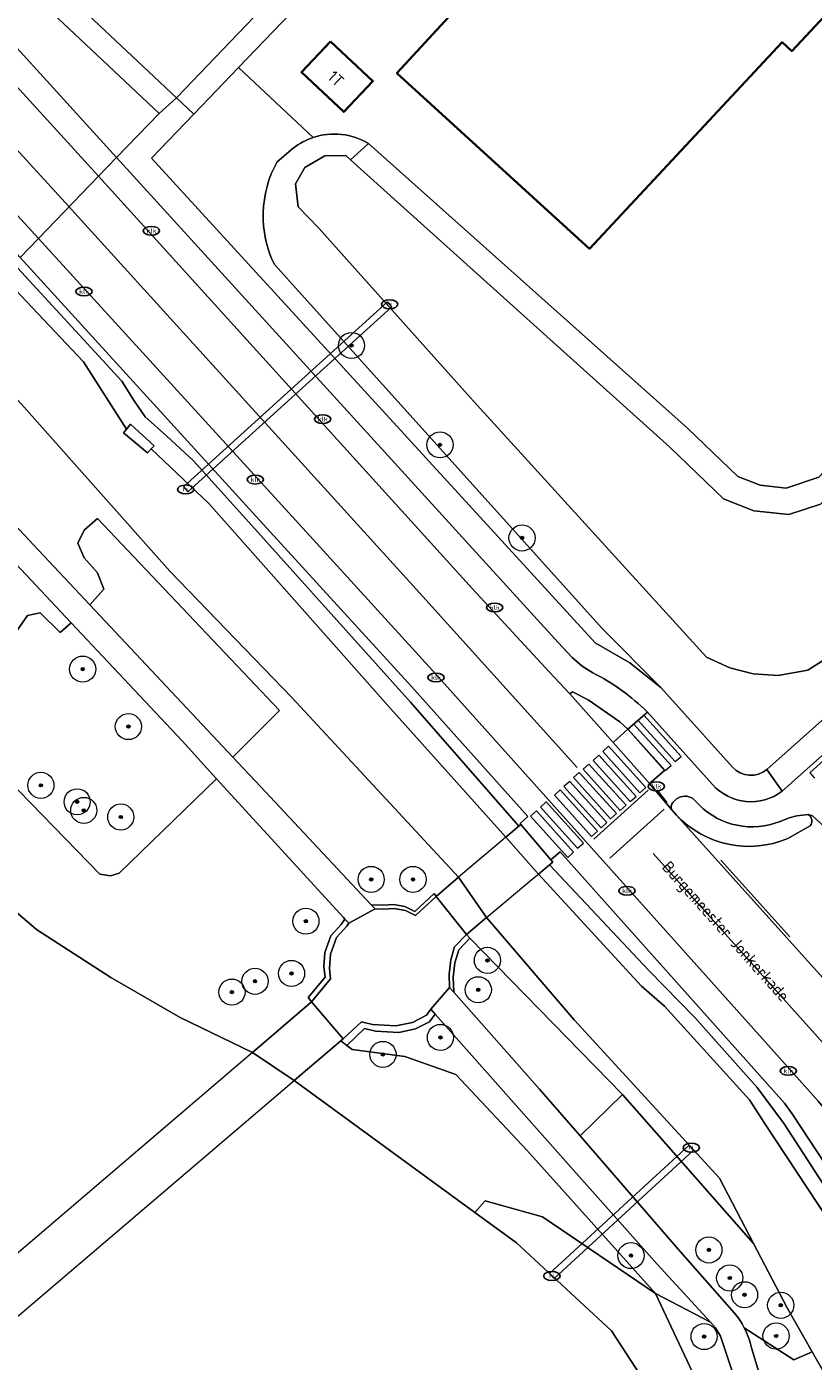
# Model space of a CAD drawing. Header units: metres. Extents: x 103671 to 105190, y 427150 to 429171.
# Tile 188 of 256: x 103726 to 103787, y 428289 to 428391. Entities that reach past the tile are written whole.
import ezdxf
from ezdxf.enums import TextEntityAlignment as Align

# ---------------------------------------------------------------- set-up
doc = ezdxf.new("R2010")
doc.units = ezdxf.units.M
for name, color, linetype, lineweight in [('B-WE-GR-BEPLANTING_CULTUUR_BOSPLANTSOEN-GV', 253, 'Continuous', 18), ('B-WE-GR-BOOM-S', 253, 'Continuous', 25), ('B-WE-GR-HAAG-GV', 253, 'Continuous', 13), ('B-WE-IE-MEUBILAIR-S', 253, 'Continuous', 25), ('B-WE-KW-KUNSTWERK_DEK-GV', 253, 'Continuous', 18), ('B-WE-KW-KUNSTWERK_DUIKER-GV', 253, 'Continuous', 18), ('B-WE-KW-KUNSTWERK_LANDHOOFD-GV', 253, 'Continuous', 18), ('B-WE-OG-BEBOUWING-GV', 253, 'Continuous', 35), ('B-WE-OG-BEBOUWING-T18', 7, 'Continuous', 18), ('B-WE-OG-TERREIN_BEGROEID-GV', 253, 'Continuous', 18), ('B-WE-OG-TERREIN_ERF-GV', 253, 'Continuous', 18), ('B-WE-OG-TERREIN_OEVER-GV', 253, 'Continuous', 18), ('B-WE-OG-TOPOGRAFIE-T18', 7, 'Continuous', 18), ('B-WE-OG-WATER_SLOOT-GV', 253, 'Continuous', 18), ('B-WE-VH-GESLOTENVERHARDING-GV', 253, 'Continuous', 18), ('B-WE-VH-GESLOTENVERHARDING_ASFALT-GV', 253, 'Continuous', 18), ('B-WE-VH-GESLOTENVERHARDING_BETON-GV', 253, 'Continuous', 18), ('B-WE-VH-ONVERHARD_ZAND-GV', 253, 'Continuous', 18), ('B-WE-VH-OPENVERHARDING-GV', 253, 'Continuous', 18), ('B-WE-VH-OPENVERHARDING_BETONSTRAATSTEEN-GV', 253, 'Continuous', 18), ('B-WE-VH-OPENVERHARDING_SIERBESTRATING-GV', 253, 'Continuous', 18), ('B-WE-VH-OPENVERHARDING_TEGEL-GV', 253, 'Continuous', 18), ('B-WE-VW-MARKERING_PICTOGRAM-G', 253, 'Continuous', 18)]:
    doc.layers.add(name, color=color, linetype=linetype, lineweight=lineweight)
doc.styles.add('NLCS-ISO', font='NLCS-ISO.ttf')
doc.styles.add('NLCS-ISO-M500-T18', font='NLCS-ISO.ttf', dxfattribs={"height": 0.9})

# ---------------------------------------------------------------- blocks, each defined once
blk = doc.blocks.new('SIE-MEUBILAIR_PUT_KOLK-SO')
blk.add_ellipse((0, 0), major_axis=(1.25, 0), ratio=0.54)
at = {"style": 'NLCS-ISO'}
blk.add_text('klk', height=0.75, dxfattribs=at).set_placement((0.03, 0), align=Align.MIDDLE_CENTER)
blk = doc.blocks.new('SIE-MEUBILAIR_PUT_RIOOLPUT-SO')
blk.add_ellipse((0, 0), major_axis=(1.25, 0), ratio=0.54)
at = {"style": 'NLCS-ISO'}
blk.add_text('ri', height=0.75, dxfattribs=at).set_placement((-0.04, 0.07), align=Align.MIDDLE_CENTER)
blk = doc.blocks.new('SGR-BOOM_GBKN-SO')
at = {"linetype": 'ByBlock', "lineweight": 18}
h = blk.add_hatch(color=0, dxfattribs=at)
h.dxf.hatch_style = 1
edge = h.paths.add_edge_path()
edge.add_arc((0, 0), 0.25, 0, 360)
at = {"color": 0, "linetype": 'ByBlock', "lineweight": 18}
for radius in [2, 0.25]:
    blk.add_circle((0, 0), radius, dxfattribs=at)
at = {"color": 0, "linetype": 'ByBlock', "lineweight": 18, "style": 'NLCS-ISO'}
blk.add_attdef('SOORT', (2.5, 0), '', height=1.5, dxfattribs=at)

msp = doc.modelspace()

# ---------------------------------------------------------------- linework, layer by layer
at = {"layer": 'B-WE-GR-BEPLANTING_CULTUUR_BOSPLANTSOEN-GV', "flags": 128}
for points in [[(103731.139, 428346.724), (103742.109, 428335.067), (103745.669, 428338.627), (103731.726, 428353.324), (103730.721, 428352.445), (103730.218, 428351.44), (103730.721, 428350.309), (103731.726, 428349.179), (103732.228, 428347.922)], [(103738.212, 428336.298), (103729.716, 428345.343), (103728.868, 428344.616), (103727.345, 428346.1), (103726.368, 428345.905), (103721.056, 428338.288), (103721.29, 428336.999), (103731.915, 428326.101), (103732.735, 428325.984), (103733.399, 428326.179), (103740.862, 428333.401)]]:
    msp.add_lwpolyline(points, close=True, dxfattribs=at)
for points in [[(103771.958, 428309.226), (103768.701, 428306.057), (103776.208, 428297.384), (103780.532, 428292.499)], [(103781.279, 428291.373), (103785.074, 428288.909), (103786.478, 428289.536), (103784.555, 428292.898), (103781.985, 428297.82), (103771.958, 428309.226)], [(103779.445, 428290.719), (103779.082, 428291.359), (103778.68, 428291.797), (103774.488, 428293.986), (103780.53, 428281.145), (103784.993, 428272.083), (103785.897, 428268.476), (103790.567, 428270.296), (103789.673, 428271.357), (103787.091, 428274.899)], [(103780.891, 428286.452), (103779.445, 428290.719)]]:
    msp.add_lwpolyline(points, dxfattribs=at)
at = {"layer": 'B-WE-GR-BEPLANTING_CULTUUR_BOSPLANTSOEN-GV'}
msp.add_lwpolyline([(103780.532, 428292.499, -0.0527492), (103781.279, 428291.373)], format="xyb", dxfattribs=at)
at = {"layer": 'B-WE-GR-HAAG-GV', "flags": 128}
for points in [[(103752.707, 428323.754), (103753, 428323.441), (103753.642, 428323.424), (103754.45, 428323.46), (103755.336, 428323.319), (103756.104, 428322.938), (103757.664, 428324.388), (103757.535, 428324.626), (103756.049, 428323.245), (103755.281, 428323.626), (103754.395, 428323.767), (103753.587, 428323.731)], [(103750.977, 428322.345), (103750.682, 428322.668), (103750.403, 428322.259), (103749.614, 428321.378), (103749.158, 428320.11), (103749.077, 428319.013), (103749.169, 428318.216), (103747.874, 428316.654), (103748.137, 428316.325), (103749.592, 428318.081), (103749.5, 428318.878), (103749.581, 428319.975), (103750.037, 428321.243), (103750.826, 428322.124)], [(103759.995, 428321.476), (103759.088, 428320.54), (103758.795, 428319.543), (103758.667, 428318.434), (103758.693, 428317.428), (103759.02, 428317.06), (103758.99, 428318.206), (103759.118, 428319.315), (103759.411, 428320.312), (103760.253, 428321.189)], [(103757.611, 428315.383), (103757.277, 428315.76), (103756.93, 428315.308), (103755.864, 428314.754), (103754.574, 428314.482), (103752.794, 428314.59), (103751.946, 428314.804), (103750.543, 428313.484), (103750.38, 428313.345), (103750.835, 428312.982), (103752.18, 428314.297), (103753.028, 428314.083), (103754.808, 428313.975), (103756.098, 428314.247), (103757.164, 428314.801)]]:
    msp.add_lwpolyline(points, close=True, dxfattribs=at)
at = {"layer": 'B-WE-KW-KUNSTWERK_DEK-GV', "flags": 128}
for points in [[(103765.516, 428326.111), (103766.344, 428326.806), (103766.6, 428327.021), (103766.455, 428327.194), (103764.166, 428329.914), (103763.996, 428329.77), (103763.023, 428328.942), (103762.8, 428328.753), (103759.398, 428325.862), (103757.664, 428324.388), (103759.995, 428321.476), (103761.539, 428322.772), (103765.192, 428325.839)], [(103746.81, 428310.303), (103750.38, 428313.345), (103750.543, 428313.484), (103748.137, 428316.325), (103743.606, 428312.455), (103713.566, 428286.792), (103710.092, 428283.825), (103712.611, 428281.161), (103715.834, 428283.907)]]:
    msp.add_lwpolyline(points, close=True, dxfattribs=at)
at = {"layer": 'B-WE-KW-KUNSTWERK_DUIKER-GV', "flags": 128}
for points in [[(103738.658, 428355.374), (103754.287, 428369.547), (103753.951, 428369.917), (103738.322, 428355.744)], [(103766.706, 428295.154), (103777.395, 428304.976), (103777.057, 428305.344), (103766.367, 428295.523)]]:
    msp.add_lwpolyline(points, close=True, dxfattribs=at)
at = {"layer": 'B-WE-KW-KUNSTWERK_LANDHOOFD-GV', "flags": 128}
for points in [[(103764.166, 428329.914), (103763.996, 428329.77), (103763.023, 428328.942), (103765.516, 428326.111), (103766.344, 428326.806), (103766.6, 428327.021), (103766.455, 428327.194)], [(103759.398, 428325.862), (103757.664, 428324.388), (103759.995, 428321.476), (103761.539, 428322.772)], [(103750.38, 428313.345), (103750.543, 428313.484), (103748.137, 428316.325), (103743.606, 428312.455), (103746.81, 428310.303)]]:
    msp.add_lwpolyline(points, close=True, dxfattribs=at)
at = {"layer": 'B-WE-OG-BEBOUWING-GV', "flags": 128}
msp.add_lwpolyline([(103778.949, 428413.734), (103754.674, 428387.432), (103769.422, 428373.988), (103784.178, 428389.799), (103784.909, 428389.116), (103793.551, 428398.38)], dxfattribs=at)
msp.add_lwpolyline([(103749.593, 428389.863), (103747.359, 428387.498), (103750.599, 428384.459), (103752.833, 428386.825)], close=True, dxfattribs=at)
at = {"layer": 'B-WE-OG-TERREIN_BEGROEID-GV', "flags": 128}
for points in [[(103707.791, 428411.29), (103696.016, 428422.189), (103695.784, 428422.042), (103697.539, 428420.171), (103733.192, 428380.957), (103736.468, 428384.351), (103733.84, 428386.812)], [(103759.02, 428317.06), (103765.594, 428309.647), (103768.701, 428306.057), (103771.958, 428309.226), (103760.253, 428321.189), (103759.411, 428320.312), (103759.118, 428319.315), (103758.99, 428318.206)], [(103768.388, 428303.199), (103757.807, 428315.161), (103757.611, 428315.383), (103757.164, 428314.801), (103756.098, 428314.247), (103754.808, 428313.975), (103753.028, 428314.083), (103752.18, 428314.297), (103750.835, 428312.982), (103751.231, 428312.666), (103755.279, 428312.15), (103759.191, 428310.759), (103764.63, 428304.961), (103774.488, 428293.986), (103778.68, 428291.797), (103774.615, 428296.233)]]:
    msp.add_lwpolyline(points, close=True, dxfattribs=at)
for points in [[(103696.327, 428404.309), (103733.593, 428363.853), (103734.548, 428362.329), (103735.374, 428361.111), (103737.048, 428359.626), (103739.092, 428357.757), (103743.099, 428353.301), (103755.713, 428339.276), (103763.996, 428329.77), (103764.166, 428329.914), (103764.102, 428329.99), (103764.692, 428330.505), (103755.775, 428340.459), (103744.427, 428352.893), (103725.802, 428373.301), (103696.327, 428405.595)], [(103748.246, 428382.5), (103742.535, 428387.857), (103739.102, 428384.287), (103735.875, 428380.93), (103768.216, 428345.592), (103769.847, 428343.805), (103772.511, 428342.27), (103774.891, 428340.395), (103770.428, 428344.888), (103745.282, 428372.775)], [(103745.494, 428380.64), (103746.724, 428381.687)], [(103715.239, 428363.704), (103726.82, 428351.314), (103731.139, 428346.724), (103732.228, 428347.922), (103731.726, 428349.179), (103730.721, 428350.309), (103730.218, 428351.44), (103730.721, 428352.445), (103731.726, 428353.324), (103745.669, 428338.627), (103742.109, 428335.067), (103744.222, 428332.821), (103752.707, 428323.754), (103753.587, 428323.731), (103754.395, 428323.767), (103755.281, 428323.626), (103756.049, 428323.245), (103757.535, 428324.626), (103757.664, 428324.388), (103759.398, 428325.862), (103746.63, 428339.618), (103737.27, 428349.311), (103725.888, 428362.104)], [(103721.056, 428338.288), (103726.368, 428345.905), (103727.345, 428346.1), (103728.868, 428344.616), (103729.716, 428345.343), (103721.609, 428353.973)], [(103719.786, 428328.082), (103727.054, 428321.857), (103732.767, 428318.185), (103738.071, 428315.122), (103743.606, 428312.455), (103748.137, 428316.325), (103747.874, 428316.654), (103749.169, 428318.216), (103749.077, 428319.013), (103749.158, 428320.11), (103749.614, 428321.378), (103750.403, 428322.259), (103750.682, 428322.668), (103750.581, 428322.778), (103740.862, 428333.401), (103733.399, 428326.179), (103732.735, 428325.984), (103731.915, 428326.101), (103721.29, 428336.999)], [(103767.179, 428327.815), (103766.455, 428327.194), (103766.6, 428327.021), (103766.344, 428326.806), (103773.954, 428318.718), (103777.48, 428315.117), (103782.265, 428309.772), (103784.328, 428306.982), (103790.542, 428297.415)], [(103792.712, 428295.953), (103784.951, 428307.747), (103784.364, 428308.56), (103767.179, 428327.815)], [(103786.478, 428289.536), (103785.074, 428288.909), (103781.279, 428291.373)], [(103781.838, 428289.842), (103782.382, 428287.981), (103782.958, 428287.523), (103785.125, 428286.141), (103788.36, 428284.777), (103788.587, 428284.681), (103790.049, 428283.05), (103789.572, 428284.125), (103786.478, 428289.536)]]:
    msp.add_lwpolyline(points, dxfattribs=at)
at = {"layer": 'B-WE-OG-TERREIN_BEGROEID-GV'}
for points in [[(103746.724, 428381.687, -0.0845092), (103748.246, 428382.5)], [(103745.282, 428372.775, -0.2441169), (103745.494, 428380.64)], [(103781.279, 428291.373, -0.0639363), (103781.838, 428289.842)]]:
    msp.add_lwpolyline(points, format="xyb", dxfattribs=at)
at = {"layer": 'B-WE-OG-TERREIN_ERF-GV', "flags": 128}
for points in [[(103696.327, 428424.384), (103706.223, 428415.173), (103736.079, 428387.154), (103737.791, 428385.547), (103759.748, 428408.448), (103759.079, 428409.066), (103696.327, 428467.072)], [(103797.746, 428447.699), (103784.51, 428433.35), (103768.466, 428416.423), (103766.59, 428414.303), (103761.822, 428409.232), (103761.974, 428409.089), (103762.501, 428408.623), (103761.167, 428407.236), (103742.535, 428387.857), (103748.246, 428382.5)], [(103793.551, 428398.38), (103784.909, 428389.116), (103784.178, 428389.799), (103769.422, 428373.988), (103754.674, 428387.432), (103778.949, 428413.734)], [(103752.503, 428382.043), (103776.931, 428360.251), (103780.785, 428356.553), (103782.482, 428355.885), (103784.478, 428355.665), (103786.982, 428356.487), (103811.763, 428382.983)]]:
    msp.add_lwpolyline(points, dxfattribs=at)
msp.add_lwpolyline([(103750.599, 428384.459), (103747.359, 428387.498), (103749.593, 428389.863), (103752.833, 428386.825)], close=True, dxfattribs=at)
at = {"layer": 'B-WE-OG-TERREIN_ERF-GV'}
msp.add_lwpolyline([(103748.246, 428382.5, -0.2179118), (103752.503, 428382.043)], format="xyb", dxfattribs=at)
at = {"layer": 'B-WE-OG-TERREIN_OEVER-GV', "flags": 128}
for points in [[(103827.351, 428412.224), (103825.833, 428412.572), (103821.292, 428393.335), (103811.763, 428382.983), (103786.982, 428356.487), (103784.478, 428355.665), (103782.482, 428355.885), (103780.785, 428356.553), (103776.931, 428360.251), (103752.503, 428382.043), (103751.12, 428380.791), (103775.567, 428358.788), (103779.685, 428354.836), (103781.997, 428353.926), (103784.688, 428353.63), (103787.107, 428354.423), (103813.141, 428382.26), (103822.362, 428392.457), (103822.722, 428392.859), (103822.806, 428392.977)], [(103781.985, 428297.82), (103779.372, 428302.826), (103768.253, 428314.94), (103761.539, 428322.772), (103759.995, 428321.476), (103760.253, 428321.189), (103771.958, 428309.226)], [(103750.835, 428312.982), (103750.38, 428313.345), (103746.81, 428310.303), (103760.642, 428300.192), (103761.432, 428301.087), (103765.832, 428299.873), (103774.488, 428293.986), (103764.63, 428304.961), (103759.191, 428310.759), (103755.279, 428312.15), (103751.231, 428312.666)], [(103774.488, 428293.986), (103765.832, 428299.873), (103761.432, 428301.087), (103760.642, 428300.192), (103763.822, 428297.867), (103771.101, 428291.131), (103777.216, 428281.77), (103781.036, 428274.21), (103783.855, 428267.68), (103785.897, 428268.476), (103784.993, 428272.083), (103780.53, 428281.145)]]:
    msp.add_lwpolyline(points, close=True, dxfattribs=at)
for points in [[(103696.327, 428401.66), (103730.658, 428365.329), (103733.947, 428360.162), (103734.271, 428360.55), (103736.082, 428358.887), (103735.854, 428358.658), (103740.251, 428354.483), (103754.167, 428338.776), (103763.023, 428328.942), (103763.996, 428329.77), (103755.713, 428339.276), (103743.099, 428353.301), (103739.092, 428357.757), (103737.048, 428359.626), (103735.374, 428361.111), (103734.548, 428362.329), (103733.593, 428363.853), (103696.327, 428404.309)], [(103746.724, 428381.687), (103745.494, 428380.64)], [(103790.451, 428340.756), (103794.057, 428344.926), (103791.717, 428347.099), (103787.552, 428342.6), (103786.146, 428341.711), (103783.88, 428341.305), (103781.945, 428341.436), (103780.178, 428341.886), (103778.385, 428342.723), (103760.295, 428362.58), (103748.688, 428375.571), (103747.11, 428377.187), (103746.902, 428378.963), (103747.611, 428380.195), (103749.14, 428381.11), (103750.747, 428381.127), (103751.12, 428380.791), (103752.503, 428382.043)], [(103745.282, 428372.775), (103770.428, 428344.888), (103774.891, 428340.395), (103780.384, 428334.289)], [(103783, 428334.124), (103790.451, 428340.756)], [(103766.344, 428326.806), (103765.516, 428326.111), (103773.405, 428317.538), (103775.172, 428316.002), (103781.668, 428308.813), (103782.833, 428307.027), (103789.406, 428297.049), (103792.958, 428291.186), (103795.726, 428285.833), (103798.901, 428279.12), (103801.256, 428273.634), (103801.118, 428273.324), (103801.072, 428273.266), (103801.479, 428272.9)], [(103790.542, 428297.415), (103784.328, 428306.982), (103782.265, 428309.772), (103777.48, 428315.117), (103773.954, 428318.718), (103766.344, 428326.806)]]:
    msp.add_lwpolyline(points, dxfattribs=at)
at = {"layer": 'B-WE-OG-TERREIN_OEVER-GV'}
for points in [[(103748.246, 428382.5, 0.0845092), (103746.724, 428381.687)], [(103752.503, 428382.043, 0.2179118), (103748.246, 428382.5)], [(103745.494, 428380.64, 0.2441169), (103745.282, 428372.775)], [(103780.384, 428334.289, 0.4024863), (103783, 428334.124)]]:
    msp.add_lwpolyline(points, format="xyb", dxfattribs=at)
at = {"layer": 'B-WE-OG-WATER_SLOOT-GV', "flags": 128}
for points in [[(103795.726, 428285.833), (103792.958, 428291.186), (103789.406, 428297.049), (103782.833, 428307.027), (103781.668, 428308.813), (103775.172, 428316.002), (103773.405, 428317.538), (103765.516, 428326.111), (103763.023, 428328.942), (103754.167, 428338.776), (103740.251, 428354.483), (103735.854, 428358.658), (103735.556, 428358.36), (103733.721, 428359.891), (103733.947, 428360.162), (103730.658, 428365.329), (103696.327, 428401.66)], [(103696.327, 428393.038), (103709.508, 428379.574), (103725.888, 428362.104), (103737.27, 428349.311), (103746.63, 428339.618), (103759.398, 428325.862), (103761.539, 428322.772), (103768.253, 428314.94), (103779.372, 428302.826), (103781.985, 428297.82), (103784.555, 428292.898), (103786.478, 428289.536), (103789.572, 428284.125)], [(103787.107, 428354.423), (103784.688, 428353.63), (103781.997, 428353.926), (103779.685, 428354.836), (103775.567, 428358.788), (103751.12, 428380.791), (103750.747, 428381.127), (103749.14, 428381.11), (103747.611, 428380.195), (103746.902, 428378.963), (103747.11, 428377.187), (103748.688, 428375.571), (103760.295, 428362.58), (103778.385, 428342.723), (103780.178, 428341.886), (103781.945, 428341.436), (103783.88, 428341.305), (103786.146, 428341.711), (103787.552, 428342.6)], [(103777.216, 428281.77), (103771.101, 428291.131), (103763.822, 428297.867), (103760.642, 428300.192), (103746.81, 428310.303), (103743.606, 428312.455), (103738.071, 428315.122), (103732.767, 428318.185), (103727.054, 428321.857), (103719.786, 428328.082), (103711.086, 428337.178), (103706.08, 428343.476), (103701.172, 428350.818), (103697.431, 428357.426), (103696.327, 428358.774)]]:
    msp.add_lwpolyline(points, dxfattribs=at)
at = {"layer": 'B-WE-VH-GESLOTENVERHARDING-GV', "flags": 128}
for points in [[(103696.327, 428379.044), (103699.092, 428376.735), (103706.574, 428369.828), (103716.085, 428359.971), (103721.609, 428353.973), (103729.716, 428345.343), (103738.212, 428336.298), (103740.862, 428333.401), (103750.581, 428322.778), (103750.682, 428322.668), (103750.977, 428322.345), (103753, 428323.441), (103752.707, 428323.754), (103744.222, 428332.821), (103742.109, 428335.067), (103731.139, 428346.724), (103726.82, 428351.314), (103715.239, 428363.704), (103705.362, 428373.434), (103696.327, 428381.444)], [(103780.532, 428292.499), (103776.208, 428297.384), (103768.701, 428306.057), (103765.594, 428309.647), (103759.02, 428317.06), (103758.693, 428317.428), (103757.277, 428315.76), (103757.611, 428315.383), (103757.807, 428315.161), (103768.388, 428303.199), (103774.615, 428296.233), (103778.68, 428291.797), (103779.082, 428291.359), (103779.445, 428290.719), (103780.891, 428286.452)], [(103782.789, 428286.588), (103782.382, 428287.981), (103781.838, 428289.842)]]:
    msp.add_lwpolyline(points, dxfattribs=at)
at = {"layer": 'B-WE-VH-GESLOTENVERHARDING-GV'}
for points in [[(103781.279, 428291.373, 0.0527492), (103780.532, 428292.499)], [(103781.838, 428289.842, 0.0639363), (103781.279, 428291.373)]]:
    msp.add_lwpolyline(points, format="xyb", dxfattribs=at)
at = {"layer": 'B-WE-VH-GESLOTENVERHARDING_ASFALT-GV', "flags": 128}
for points in [[(103696.327, 428408.583), (103727.21, 428374.759), (103731.819, 428379.529), (103695.045, 428419.852)], [(103808.316, 428294.436), (103798.672, 428305.289), (103795.282, 428309.097), (103794.387, 428310.118), (103793.684, 428311.06), (103776.076, 428330.616), (103775.722, 428331.03), (103774.023, 428333.032), (103771.231, 428336.179), (103767.914, 428339.899), (103766.343, 428341.603), (103760.47, 428347.954), (103731.819, 428379.529), (103727.21, 428374.759), (103748.249, 428351.716), (103757.39, 428341.704), (103766.081, 428332.032), (103785.516, 428310.317), (103786.959, 428308.705), (103790.331, 428304.622)]]:
    msp.add_lwpolyline(points, dxfattribs=at)
at = {"layer": 'B-WE-VH-GESLOTENVERHARDING_BETON-GV', "flags": 128}
msp.add_lwpolyline([(103734.271, 428360.55), (103733.947, 428360.162), (103733.721, 428359.891), (103735.556, 428358.36), (103735.854, 428358.658), (103736.082, 428358.887)], close=True, dxfattribs=at)
at = {"layer": 'B-WE-VH-ONVERHARD_ZAND-GV', "flags": 128}
for points in [[(103752.707, 428323.754), (103753, 428323.441), (103753.642, 428323.424), (103754.45, 428323.46), (103755.336, 428323.319), (103756.104, 428322.938), (103757.664, 428324.388), (103757.535, 428324.626), (103756.049, 428323.245), (103755.281, 428323.626), (103754.395, 428323.767), (103753.587, 428323.731)], [(103750.977, 428322.345), (103750.682, 428322.668), (103750.403, 428322.259), (103749.614, 428321.378), (103749.158, 428320.11), (103749.077, 428319.013), (103749.169, 428318.216), (103747.874, 428316.654), (103748.137, 428316.325), (103749.592, 428318.081), (103749.5, 428318.878), (103749.581, 428319.975), (103750.037, 428321.243), (103750.826, 428322.124)], [(103759.995, 428321.476), (103759.088, 428320.54), (103758.795, 428319.543), (103758.667, 428318.434), (103758.693, 428317.428), (103759.02, 428317.06), (103758.99, 428318.206), (103759.118, 428319.315), (103759.411, 428320.312), (103760.253, 428321.189)], [(103757.611, 428315.383), (103757.277, 428315.76), (103756.93, 428315.308), (103755.864, 428314.754), (103754.574, 428314.482), (103752.794, 428314.59), (103751.946, 428314.804), (103750.543, 428313.484), (103750.38, 428313.345), (103750.835, 428312.982), (103752.18, 428314.297), (103753.028, 428314.083), (103754.808, 428313.975), (103756.098, 428314.247), (103757.164, 428314.801)]]:
    msp.add_lwpolyline(points, close=True, dxfattribs=at)
at = {"layer": 'B-WE-VH-OPENVERHARDING-GV', "flags": 128}
for points in [[(103761.167, 428407.236), (103759.748, 428408.448), (103737.791, 428385.547), (103739.102, 428384.287), (103742.535, 428387.857)], [(103765.516, 428326.111), (103766.344, 428326.806), (103766.6, 428327.021), (103766.455, 428327.194), (103764.166, 428329.914), (103763.996, 428329.77), (103763.023, 428328.942), (103762.8, 428328.753), (103759.398, 428325.862), (103757.664, 428324.388), (103759.995, 428321.476), (103761.539, 428322.772), (103765.192, 428325.839)], [(103746.81, 428310.303), (103750.38, 428313.345), (103750.543, 428313.484), (103748.137, 428316.325), (103743.606, 428312.455), (103713.566, 428286.792), (103710.092, 428283.825), (103712.611, 428281.161), (103715.834, 428283.907)]]:
    msp.add_lwpolyline(points, close=True, dxfattribs=at)
at = {"layer": 'B-WE-VH-OPENVERHARDING_BETONSTRAATSTEEN-GV', "flags": 128}
msp.add_lwpolyline([(103767.914, 428339.899), (103771.231, 428336.179), (103772.354, 428337.191), (103771.747, 428337.775), (103769.323, 428339.444), (103768.127, 428340.073)], close=True, dxfattribs=at)
for points in [[(103778.834, 428332.969), (103773.852, 428338.506), (103772.354, 428337.191), (103775.162, 428334.028), (103774.023, 428333.032), (103775.722, 428331.03)], [(103788.176, 428331.724), (103787.288, 428332.591), (103790.404, 428335.475), (103788.933, 428336.693), (103784.184, 428332.463)], [(103776.095, 428331.862), (103775.799, 428331.585)], [(103775.799, 428331.585), (103776.095, 428331.862)], [(103777.809, 428331.398), (103777.34, 428331.883)], [(103777.34, 428331.883), (103777.809, 428331.398)], [(103784.033, 428330.141), (103784.715, 428330.419), (103785.297, 428330.573), (103786.162, 428330.677), (103786.498, 428330.576), (103789.641, 428327.689), (103790.253, 428327.159), (103793.953, 428323.838), (103795.012, 428325.703), (103788.176, 428331.724)], [(103775.722, 428331.03), (103776.076, 428330.616)], [(103776.076, 428330.616), (103793.684, 428311.06), (103793.154, 428312.204), (103792.843, 428313.085), (103792.329, 428315.013)], [(103786.162, 428330.677), (103785.297, 428330.573), (103784.715, 428330.419), (103784.033, 428330.141)], [(103789.641, 428327.689), (103786.498, 428330.576), (103786.162, 428330.677)], [(103784.606, 428328.83), (103786.318, 428329.79)], [(103786.318, 428329.79), (103784.606, 428328.83)]]:
    msp.add_lwpolyline(points, dxfattribs=at)
at = {"layer": 'B-WE-VH-OPENVERHARDING_BETONSTRAATSTEEN-GV'}
for points in [[(103784.184, 428332.463, -0.3934225), (103778.834, 428332.969)], [(103775.799, 428331.585, 0.2816832), (103775.722, 428331.03)], [(103775.722, 428331.03, -0.2816832), (103775.799, 428331.585)], [(103777.34, 428331.883, 0.3238314), (103776.095, 428331.862)], [(103776.095, 428331.862, -0.3238314), (103777.34, 428331.883)], [(103784.033, 428330.141, -0.2982438), (103777.809, 428331.398)], [(103777.809, 428331.398, 0.2982438), (103784.033, 428330.141)], [(103776.076, 428330.616, 0.3118398), (103784.606, 428328.83)], [(103784.606, 428328.83, -0.3118398), (103776.076, 428330.616)], [(103786.318, 428329.79, 0.4653046), (103786.162, 428330.677)], [(103786.162, 428330.677, -0.4653046), (103786.318, 428329.79)]]:
    msp.add_lwpolyline(points, format="xyb", dxfattribs=at)
at = {"layer": 'B-WE-VH-OPENVERHARDING_SIERBESTRATING-GV', "flags": 128}
msp.add_lwpolyline([(103758.795, 428319.543), (103759.088, 428320.54), (103759.995, 428321.476), (103757.664, 428324.388), (103756.104, 428322.938), (103755.336, 428323.319), (103754.45, 428323.46), (103753.642, 428323.424), (103753, 428323.441), (103750.977, 428322.345), (103750.826, 428322.124), (103750.037, 428321.243), (103749.581, 428319.975), (103749.5, 428318.878), (103749.592, 428318.081), (103748.137, 428316.325), (103750.543, 428313.484), (103751.946, 428314.804), (103752.794, 428314.59), (103754.574, 428314.482), (103755.864, 428314.754), (103756.93, 428315.308), (103757.277, 428315.76), (103758.693, 428317.428), (103758.667, 428318.434)], close=True, dxfattribs=at)
at = {"layer": 'B-WE-VH-OPENVERHARDING_TEGEL-GV', "flags": 128}
for points in [[(103696.327, 428421.901), (103707.791, 428411.29), (103733.84, 428386.812), (103736.468, 428384.351), (103737.791, 428385.547), (103736.079, 428387.154), (103706.223, 428415.173), (103696.327, 428424.384)], [(103695.045, 428419.852), (103731.819, 428379.529), (103733.192, 428380.957), (103697.539, 428420.171), (103696.327, 428421.463)], [(103696.327, 428405.595), (103725.802, 428373.301), (103727.21, 428374.759), (103696.327, 428408.583)], [(103795.666, 428344.402), (103795.07, 428343.985), (103790.451, 428340.756), (103783, 428334.124), (103784.184, 428332.463), (103788.933, 428336.693), (103791.175, 428338.697), (103791.964, 428339.314), (103797.797, 428343.443), (103800.324, 428346.167), (103803.548, 428349.646), (103812.704, 428359.457), (103817.621, 428364.767), (103822.412, 428370.29), (103828.085, 428376.077), (103833.721, 428382.189), (103846.321, 428395.694), (103858.272, 428408.714)], [(103780.384, 428334.289), (103774.891, 428340.395), (103772.511, 428342.27), (103769.847, 428343.805), (103768.216, 428345.592), (103735.875, 428380.93), (103739.102, 428384.287), (103737.791, 428385.547), (103736.468, 428384.351), (103733.192, 428380.957), (103764.353, 428346.758), (103767.019, 428343.848), (103768.09, 428342.692), (103768.849, 428342.035), (103769.681, 428341.503)], [(103733.192, 428380.957), (103731.819, 428379.529), (103760.47, 428347.954), (103766.343, 428341.603), (103767.914, 428339.899), (103768.127, 428340.073), (103769.323, 428339.444), (103771.747, 428337.775), (103772.354, 428337.191), (103773.852, 428338.506)], [(103769.681, 428341.503), (103768.849, 428342.035), (103768.09, 428342.692), (103767.019, 428343.848), (103764.353, 428346.758), (103733.192, 428380.957)], [(103790.331, 428304.622), (103786.959, 428308.705), (103785.516, 428310.317), (103766.081, 428332.032), (103757.39, 428341.704), (103748.249, 428351.716), (103727.21, 428374.759), (103725.802, 428373.301), (103744.427, 428352.893), (103755.775, 428340.459), (103764.692, 428330.505), (103764.102, 428329.99), (103764.166, 428329.914), (103766.455, 428327.194), (103767.179, 428327.815), (103784.364, 428308.56), (103784.951, 428307.747), (103792.712, 428295.953)], [(103773.852, 428338.506), (103778.834, 428332.969)], [(103784.184, 428332.463), (103783, 428334.124)]]:
    msp.add_lwpolyline(points, dxfattribs=at)
at = {"layer": 'B-WE-VH-OPENVERHARDING_TEGEL-GV'}
for points in [[(103773.852, 428338.506, 0.0815659), (103769.681, 428341.503)], [(103769.681, 428341.503, -0.0815659), (103773.852, 428338.506)], [(103783, 428334.124, -0.4024863), (103780.384, 428334.289)], [(103778.834, 428332.969, 0.3934225), (103784.184, 428332.463)]]:
    msp.add_lwpolyline(points, format="xyb", dxfattribs=at)
at = {"layer": 'B-WE-VH-OPENVERHARDING_TEGEL-GV', "flags": 128}
msp.add_lwpolyline([(103772.354, 428337.191), (103771.231, 428336.179), (103774.023, 428333.032), (103775.162, 428334.028)], close=True, dxfattribs=at)
at = {"layer": 'B-WE-VW-MARKERING_PICTOGRAM-G', "flags": 128}
for points in [[(103707.412, 428401.438), (103729.269, 428377.531)], [(103729.269, 428377.531), (103756.649, 428347.372)], [(103756.649, 428347.372), (103768.47, 428334.275)], [(103772.82, 428337.585), (103772.374, 428337.182)], [(103775.667, 428334.429), (103772.82, 428337.585)], [(103773.592, 428338.274), (103773.145, 428337.872)], [(103773.145, 428337.872), (103775.992, 428334.715)], [(103776.438, 428335.118), (103773.592, 428338.274)], [(103772.374, 428337.182), (103775.22, 428334.026)], [(103789.225, 428336.525), (103786.29, 428333.85)], [(103770.877, 428335.892), (103770.43, 428335.489)], [(103770.43, 428335.489), (103773.277, 428332.333)], [(103773.723, 428332.735), (103770.877, 428335.892)], [(103769.379, 428334.531), (103768.933, 428334.129)], [(103772.226, 428331.375), (103769.379, 428334.531)], [(103770.14, 428335.212), (103769.694, 428334.809)], [(103769.694, 428334.809), (103772.54, 428331.653)], [(103772.986, 428332.056), (103770.14, 428335.212)], [(103775.22, 428334.026), (103775.667, 428334.429)], [(103775.992, 428334.715), (103776.438, 428335.118)], [(103768.635, 428333.894), (103768.189, 428333.492)], [(103768.189, 428333.492), (103771.036, 428330.336)], [(103771.482, 428330.738), (103768.635, 428333.894)], [(103768.933, 428334.129), (103771.779, 428330.973)], [(103786.29, 428333.85), (103786.651, 428333.454)], [(103767.184, 428332.556), (103766.737, 428332.154)], [(103770.03, 428329.4), (103767.184, 428332.556)], [(103767.913, 428333.207), (103767.467, 428332.805)], [(103767.467, 428332.805), (103770.313, 428329.649)], [(103770.76, 428330.051), (103767.913, 428333.207)], [(103769.741, 428328.782), (103773.904, 428332.543)], [(103773.277, 428332.333), (103773.723, 428332.735)], [(103775.373, 428331.6), (103774.597, 428332.552)], [(103766.104, 428331.638), (103765.658, 428331.236)], [(103768.95, 428328.482), (103766.104, 428331.638)], [(103766.737, 428332.154), (103769.584, 428328.997)], [(103771.779, 428330.973), (103772.226, 428331.375)], [(103772.54, 428331.653), (103772.986, 428332.056)], [(103765.359, 428330.945), (103764.913, 428330.543)], [(103764.913, 428330.543), (103767.759, 428327.387)], [(103768.206, 428327.789), (103765.359, 428330.945)], [(103765.658, 428331.236), (103768.504, 428328.08)], [(103770.972, 428327.328), (103775.148, 428331.074)], [(103771.036, 428330.336), (103771.482, 428330.738)], [(103769.584, 428328.997), (103770.03, 428329.4)], [(103770.313, 428329.649), (103770.76, 428330.051)], [(103768.504, 428328.08), (103768.95, 428328.482)], [(103767.759, 428327.387), (103768.206, 428327.789)], [(103791.091, 428308.946), (103774.307, 428327.673)], [(103779.481, 428327.174), (103784.771, 428321.306)]]:
    msp.add_lwpolyline(points, dxfattribs=at)

# ---------------------------------------------------------------- block references
at = {"layer": 'B-WE-GR-BOOM-S', "xscale": 0.5, "yscale": 0.5, "zscale": 0.5}
for p in [(103751.189, 428366.577), (103757.97, 428358.971), (103764.253, 428351.841), (103730.6, 428341.8), (103734.1, 428337.4), (103727.4, 428332.9), (103730.176, 428331.64), (103730.682, 428330.982), (103733.515, 428330.476), (103752.7, 428325.7), (103755.9, 428325.7), (103747.7, 428322.5), (103761.6, 428319.5), (103746.6, 428318.5), (103742.033, 428317.072), (103743.8, 428317.9), (103760.902, 428317.25), (103758, 428313.6), (103753.6, 428312.3), (103772.6, 428296.9), (103778.565, 428297.331), (103780.16, 428295.185), (103781.3, 428293.9), (103784.067, 428293.094), (103778.2, 428290.7), (103783.71, 428290.745)]:
    msp.add_blockref('SGR-BOOM_GBKN-SO', p, dxfattribs=at)
at = {"layer": 'B-WE-IE-MEUBILAIR-S', "xscale": 0.5, "yscale": 0.5, "zscale": 0.5}
for name, p in [('SIE-MEUBILAIR_PUT_KOLK-SO', (103735.86, 428375.36)), ('SIE-MEUBILAIR_PUT_KOLK-SO', (103730.7, 428370.71)), ('SIE-MEUBILAIR_PUT_RIOOLPUT-SO', (103754.119, 428369.732)), ('SIE-MEUBILAIR_PUT_KOLK-SO', (103748.98, 428360.94)), ('SIE-MEUBILAIR_PUT_RIOOLPUT-SO', (103738.49, 428355.559)), ('SIE-MEUBILAIR_PUT_KOLK-SO', (103743.82, 428356.31)), ('SIE-MEUBILAIR_PUT_KOLK-SO', (103762.16, 428346.52)), ('SIE-MEUBILAIR_PUT_KOLK-SO', (103757.66, 428341.16)), ('SIE-MEUBILAIR_PUT_KOLK-SO', (103774.541, 428332.822)), ('SIE-MEUBILAIR_PUT_KOLK-SO', (103772.29, 428324.83)), ('SIE-MEUBILAIR_PUT_KOLK-SO', (103784.64, 428311.04)), ('SIE-MEUBILAIR_PUT_RIOOLPUT-SO', (103777.226, 428305.16)), ('SIE-MEUBILAIR_PUT_RIOOLPUT-SO', (103766.536, 428295.338))]:
    msp.add_blockref(name, p, dxfattribs=at)

# ---------------------------------------------------------------- texts
at = {"layer": 'B-WE-OG-BEBOUWING-T18', "style": 'NLCS-ISO-M500-T18'}
msp.add_text('1T', height=0.9, rotation=316.8, dxfattribs=at).set_placement((103750, 428387), align=Align.MIDDLE)
at = {"layer": 'B-WE-OG-TOPOGRAFIE-T18', "style": 'NLCS-ISO-M500-T18'}
msp.add_text('Burgemeester Jonkerkade', height=0.9, rotation=311.8, dxfattribs=at).set_placement((103779.772, 428321.642), align=Align.MIDDLE)

doc.saveas('drawing.dxf')
